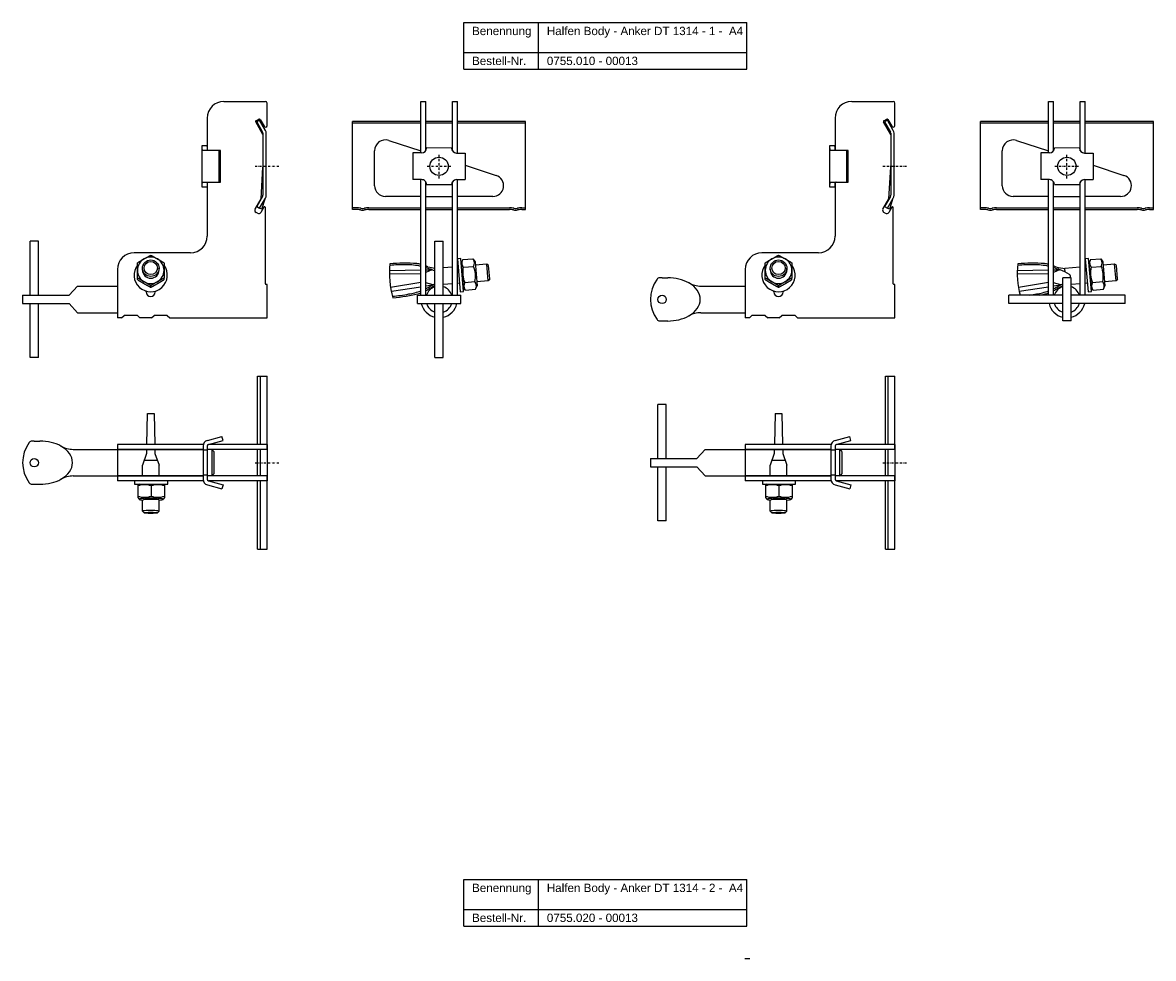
# Model space of a CAD drawing. Header units: millimetres. Extents: x 3247 to 4573, y -1122 to 170.
# Tile 2 of 4: x 3247 to 3927, y -392 to 170. Entities that reach past the tile are written whole.
import ezdxf

# ---------------------------------------------------------------- set-up
doc = ezdxf.new("R2010")
doc.units = ezdxf.units.MM
doc.header["$LTSCALE"] = 10
doc.linetypes.add('STRICHPUNKT2', pattern=[0.5, 0.25, -0.125, 0, -0.125])
doc.layers.add('HALFEN', color=2, linetype='Continuous')
doc.styles.add('ARIAL50', font='ARIAL.TTF', dxfattribs={"height": 5})

msp = doc.modelspace()

# ---------------------------------------------------------------- linework, layer by layer
at = {"layer": 'HALFEN'}
for p, q in [((3512, 170.28), (3682.28, 170.28)), ((3512, 142.28), (3512, 170.28)), ((3556.97, 142.28), (3556.97, 170.28)), ((3682.28, 142.28), (3682.28, 170.28)), ((3512, 152.28), (3682.28, 152.28)), ((3512, 142.28), (3682.28, 142.28)), ((3486.17, 122.89), (3489.17, 122.89)), ((3486.17, 91.9), (3486.17, 122.89)), ((3489.17, 93.23), (3489.17, 122.89)), ((3505.17, 122.89), (3508.17, 122.89)), ((3505.17, 93.24), (3505.17, 122.89)), ((3508.17, 91.88), (3508.17, 122.89)), ((3863.63, 91.9), (3863.63, 122.89)), ((3863.63, 122.89), (3866.63, 122.89)), ((3866.63, 93.23), (3866.63, 122.89)), ((3882.63, 93.24), (3882.63, 122.89)), ((3882.63, 122.89), (3885.63, 122.89)), ((3885.63, 91.88), (3885.63, 122.89)), ((3445.17, 57.89), (3445.17, 110.88)), ((3486.17, 110.88), (3445.17, 110.88)), ((3486.17, 109.88), (3445.17, 109.88)), ((3505.17, 110.88), (3489.17, 110.88)), ((3505.17, 109.88), (3489.17, 109.88)), ((3549.17, 110.88), (3508.17, 110.88)), ((3549.17, 109.88), (3508.17, 109.88)), ((3549.17, 57.89), (3549.17, 110.88)), ((3822.63, 57.89), (3822.63, 110.88)), ((3863.63, 110.88), (3822.63, 110.88)), ((3863.63, 109.88), (3822.63, 109.88)), ((3882.63, 110.88), (3866.63, 110.88)), ((3882.63, 109.88), (3866.63, 109.88)), ((3926.63, 110.88), (3885.63, 110.88)), ((3926.63, 109.88), (3885.63, 109.88)), ((3926.63, 57.89), (3926.63, 110.88)), ((3466.87, 99.44), (3486.17, 93.16)), ((3844.32, 99.44), (3863.63, 93.16)), ((3458.36, 72.25), (3458.36, 93.25)), ((3481.47, 91.91), (3481.46, 75.91)), ((3486.68, 91.9), (3481.47, 91.91)), ((3504.68, 94.89), (3489.68, 94.9)), ((3507.68, 91.88), (3512.89, 91.88)), ((3512.89, 91.88), (3512.88, 75.88)), ((3835.81, 72.25), (3835.81, 93.25)), ((3858.92, 91.91), (3858.91, 75.91)), ((3864.13, 91.9), (3858.92, 91.91)), ((3882.14, 94.89), (3867.14, 94.9)), ((3885.13, 91.88), (3890.34, 91.88)), ((3890.34, 91.88), (3890.33, 75.88)), ((3512.88, 84.48), (3531.5, 78.44)), ((3890.34, 84.48), (3908.95, 78.44)), ((3486.67, 75.9), (3481.46, 75.91)), ((3486.17, 6.39), (3486.17, 75.9)), ((3507.67, 75.88), (3512.88, 75.88)), ((3508.17, 6.39), (3508.17, 75.88)), ((3864.12, 75.9), (3858.91, 75.91)), ((3863.63, 6.39), (3863.63, 75.9)), ((3885.12, 75.88), (3890.33, 75.88)), ((3885.63, 6.39), (3885.63, 75.88)), ((3489.17, 6.39), (3489.17, 74.55)), ((3489.66, 72.9), (3504.66, 72.89)), ((3505.17, 6.39), (3505.17, 74.56)), ((3866.63, 6.39), (3866.63, 74.55)), ((3867.12, 72.9), (3882.12, 72.89)), ((3882.63, 6.39), (3882.63, 74.56)), ((3486.17, 65.75), (3464.86, 65.75)), ((3489.17, 65.75), (3505.17, 65.75)), ((3529.49, 65.75), (3508.17, 65.75)), ((3863.63, 65.75), (3842.31, 65.75)), ((3866.63, 65.75), (3882.63, 65.75)), ((3906.94, 65.75), (3885.63, 65.75)), ((3447.42, 58.89), (3445.17, 58.89)), ((3447.42, 57.89), (3445.17, 57.89)), ((3454.92, 58.89), (3486.17, 58.89)), ((3454.92, 57.89), (3486.17, 57.89)), ((3489.17, 58.89), (3505.17, 58.89)), ((3489.17, 57.89), (3505.17, 57.89)), ((3508.17, 58.89), (3539.42, 58.89)), ((3508.17, 57.89), (3539.42, 57.89)), ((3546.92, 58.89), (3549.17, 58.89)), ((3546.92, 57.89), (3549.17, 57.89)), ((3824.88, 58.89), (3822.63, 58.89)), ((3824.88, 57.89), (3822.63, 57.89)), ((3832.38, 58.89), (3863.63, 58.89)), ((3832.38, 57.89), (3863.63, 57.89)), ((3866.63, 58.89), (3882.63, 58.89)), ((3866.63, 57.89), (3882.63, 57.89)), ((3885.63, 58.89), (3916.88, 58.89)), ((3885.63, 57.89), (3916.88, 57.89)), ((3924.38, 58.89), (3926.63, 58.89)), ((3924.38, 57.89), (3926.63, 57.89)), ((3251.28, 6.39), (3251.28, 38.89)), ((3256.28, 38.89), (3251.28, 38.89)), ((3256.28, 6.39), (3256.28, 38.89)), ((3494.67, 6.39), (3494.67, 38.89)), ((3494.67, 38.89), (3499.67, 38.89)), ((3499.67, 6.39), (3499.67, 38.89)), ((3510.17, 28.48), (3508.17, 28.3)), ((3508.17, 28.3), (3509.92, 8.38)), ((3511.91, 8.55), (3510.17, 28.48)), ((3511.35, 27.82), (3510.4, 25.79)), ((3511.35, 27.82), (3517.48, 28.35)), ((3517.48, 28.35), (3518.77, 26.52)), ((3887.62, 28.48), (3885.63, 28.3)), ((3885.63, 28.3), (3887.37, 8.38)), ((3889.36, 8.55), (3887.62, 28.48)), ((3888.8, 27.82), (3887.86, 25.79)), ((3888.8, 27.82), (3894.94, 28.35)), ((3894.94, 28.35), (3896.22, 26.52)), ((3318.81, 21.62), (3318.81, 22.62)), ((3328.82, 21.62), (3328.82, 22.62)), ((3467.37, 21.25), (3486.17, 21.6)), ((3492.75, 21.73), (3489.17, 20.08)), ((3489.17, 21.66), (3492.75, 21.73)), ((3505.17, 23.27), (3499.67, 22.79)), ((3508.59, 23.57), (3508.17, 23.54)), ((3510.4, 25.79), (3511.67, 11.24)), ((3511.75, 23.21), (3517.89, 23.75)), ((3518.77, 26.52), (3520.04, 11.97)), ((3525.89, 25.09), (3518.95, 24.48)), ((3526.97, 24.18), (3525.89, 25.09)), ((3526.76, 15.12), (3525.89, 25.09)), ((3527.67, 16.21), (3526.97, 24.18)), ((3696.27, 21.62), (3696.27, 22.62)), ((3706.27, 21.62), (3706.27, 22.62)), ((3844.83, 21.25), (3863.63, 21.6)), ((3866.63, 21.66), (3870.21, 21.73)), ((3870.21, 21.73), (3866.63, 20.08)), ((3870.21, 21.73), (3866.63, 20.08)), ((3882.63, 23.27), (3873.46, 22.47)), ((3873.64, 20.31), (3873.46, 22.47)), ((3886.04, 23.57), (3885.63, 23.54)), ((3887.86, 25.79), (3889.13, 11.24)), ((3889.21, 23.21), (3895.34, 23.75)), ((3896.22, 26.52), (3897.5, 11.97)), ((3903.34, 25.09), (3896.4, 24.48)), ((3904.42, 24.18), (3903.34, 25.09)), ((3904.21, 15.12), (3903.34, 25.09)), ((3905.12, 16.21), (3904.42, 24.18)), ((3486.17, 19.18), (3467.35, 18.96)), ((3486.17, 13.96), (3468.05, 10.99)), ((3493.54, 12.67), (3489.17, 13.82)), ((3509.46, 13.61), (3508.17, 13.5)), ((3512.56, 14.01), (3518.69, 14.55)), ((3526.76, 15.12), (3519.82, 14.52)), ((3527.67, 16.21), (3526.76, 15.12)), ((3631.23, 16.89), (3634.64, 16.89)), ((3863.63, 19.18), (3844.8, 18.96)), ((3863.63, 13.96), (3845.5, 10.99)), ((3871, 12.67), (3866.63, 13.82)), ((3871, 12.67), (3866.63, 13.82)), ((3872.13, -9.11), (3872.13, 16.89)), ((3877.13, 16.89), (3872.13, 16.89)), ((3877.13, -9.11), (3877.13, 16.89)), ((3886.91, 13.61), (3885.63, 13.5)), ((3890.01, 14.01), (3896.15, 14.55)), ((3904.21, 15.12), (3897.27, 14.52)), ((3905.12, 16.21), (3904.21, 15.12)), ((3274.78, 6.39), (3279.78, 11.89)), ((3279.78, 11.89), (3303.78, 11.89)), ((3468.47, 8.73), (3486.17, 11.51)), ((3489.17, 11.98), (3493.54, 12.67)), ((3505.17, 13.24), (3499.67, 12.75)), ((3509.92, 8.38), (3511.91, 8.55)), ((3512.96, 9.41), (3511.67, 11.24)), ((3512.96, 9.41), (3519.09, 9.94)), ((3519.09, 9.94), (3520.04, 11.97)), ((3654.64, 11.89), (3681.23, 11.89)), ((3845.92, 8.73), (3863.63, 11.51)), ((3866.63, 11.98), (3871, 12.67)), ((3882.63, 13.24), (3877.13, 12.75)), ((3887.37, 8.38), (3889.36, 8.55)), ((3890.41, 9.41), (3889.13, 11.24)), ((3890.41, 9.41), (3896.55, 9.94)), ((3896.55, 9.94), (3897.5, 11.97)), ((3246.78, 6.39), (3274.78, 6.39)), ((3246.78, 6.39), (3246.78, 1.39)), ((3246.78, 1.39), (3274.78, 1.39)), ((3251.28, -31.11), (3251.28, 1.39)), ((3256.28, -31.11), (3256.28, 1.39)), ((3274.78, 1.39), (3279.78, -4.11)), ((3484.17, 6.39), (3510.17, 6.39)), ((3484.17, 1.39), (3484.17, 6.39)), ((3484.17, 1.39), (3510.17, 1.39)), ((3494.67, -31.11), (3494.67, 1.39)), ((3499.67, -31.11), (3499.67, 1.39)), ((3510.17, 1.39), (3510.17, 6.39)), ((3872.13, 6.39), (3839.63, 6.39)), ((3839.63, 1.39), (3839.63, 6.39)), ((3872.13, 1.39), (3839.63, 1.39)), ((3909.63, 6.39), (3877.13, 6.39)), ((3909.63, 1.39), (3877.13, 1.39)), ((3909.63, 1.39), (3909.63, 6.39)), ((3279.78, -4.11), (3303.78, -4.11)), ((3306.28, -7.11), (3307.78, -5.81)), ((3315.78, -5.81), (3307.78, -5.81)), ((3315.78, -5.81), (3317.28, -7.11)), ((3324.28, -7.11), (3325.78, -5.81)), ((3333.78, -5.81), (3325.78, -5.81)), ((3333.78, -5.81), (3335.28, -7.11)), ((3654.64, -4.11), (3681.23, -4.11)), ((3683.73, -7.11), (3685.23, -5.81)), ((3693.23, -5.81), (3685.23, -5.81)), ((3693.23, -5.81), (3694.73, -7.11)), ((3701.73, -7.11), (3703.23, -5.81)), ((3711.23, -5.81), (3703.23, -5.81)), ((3711.23, -5.81), (3712.73, -7.11)), ((3306.28, -7.11), (3303.78, -7.11)), ((3306.28, -7.11), (3303.78, -7.11)), ((3324.28, -7.11), (3317.28, -7.11)), ((3629.84, -9.11), (3634.64, -9.11)), ((3683.73, -7.11), (3681.23, -7.11)), ((3683.73, -7.11), (3681.23, -7.11)), ((3701.73, -7.11), (3694.73, -7.11)), ((3877.13, -9.11), (3872.13, -9.11)), ((3256.28, -31.11), (3251.28, -31.11)), ((3494.67, -31.11), (3499.67, -31.11)), ((3388.04, -83.29), (3388.04, -42.29)), ((3388.04, -42.29), (3393.78, -42.29)), ((3389.78, -83.29), (3389.78, -42.29)), ((3393.78, -86.29), (3393.78, -42.29)), ((3765.5, -83.29), (3765.5, -42.29)), ((3765.5, -42.29), (3771.23, -42.29)), ((3767.23, -83.29), (3767.23, -42.29)), ((3771.23, -86.29), (3771.23, -42.29)), ((3628.73, -91.79), (3628.73, -59.29)), ((3633.73, -59.29), (3628.73, -59.29)), ((3633.73, -91.79), (3633.73, -59.29)), ((3321.75, -64.77), (3321.31, -83.29)), ((3321.78, -64.77), (3325.78, -64.77)), ((3325.8, -64.77), (3326.24, -83.29)), ((3699.21, -64.77), (3698.77, -83.29)), ((3699.23, -64.77), (3703.23, -64.77)), ((3703.26, -64.77), (3703.7, -83.29)), ((3253.78, -81.29), (3257.18, -81.29)), ((3357.87, -80.93), (3366.63, -78.58)), ((3358.52, -83.35), (3367.28, -81)), ((3367.28, -81), (3366.63, -78.58)), ((3735.33, -80.93), (3744.09, -78.58)), ((3735.97, -83.35), (3744.73, -81)), ((3744.73, -81), (3744.09, -78.58)), ((3277.19, -86.29), (3355.28, -86.29)), ((3355.43, -83.29), (3303.78, -83.29)), ((3303.78, -83.29), (3303.78, -105.29)), ((3355.28, -86.29), (3303.78, -86.29)), ((3321.24, -86.29), (3321.18, -88.74)), ((3326.31, -86.29), (3326.37, -88.74)), ((3355.28, -84.31), (3355.28, -104.28)), ((3357.78, -86.79), (3355.28, -86.79)), ((3357.78, -84.31), (3357.78, -104.28)), ((3393.78, -86.29), (3357.78, -86.29)), ((3357.78, -86.29), (3357.78, -88.29)), ((3357.78, -88.29), (3357.78, -100.29)), ((3393.78, -83.29), (3358.71, -83.29)), ((3360.55, -86.29), (3360.55, -102.29)), ((3361.78, -87.52), (3360.55, -86.29)), ((3361.78, -87.52), (3361.78, -101.07)), ((3388.04, -102.29), (3388.04, -86.29)), ((3389.78, -102.29), (3389.78, -86.29)), ((3393.78, -83.29), (3393.78, -105.29)), ((3393.78, -86.29), (3393.78, -102.29)), ((3652.23, -91.79), (3657.23, -86.29)), ((3657.23, -86.29), (3681.23, -86.29)), ((3732.88, -83.29), (3681.23, -83.29)), ((3681.23, -83.29), (3681.23, -105.29)), ((3732.73, -86.29), (3681.23, -86.29)), ((3681.23, -86.29), (3732.73, -86.29)), ((3698.7, -86.29), (3698.64, -88.74)), ((3703.77, -86.29), (3703.83, -88.74)), ((3732.73, -84.31), (3732.73, -104.28)), ((3735.23, -86.79), (3732.73, -86.79)), ((3735.23, -84.31), (3735.23, -104.28)), ((3771.23, -86.29), (3735.23, -86.29)), ((3735.23, -86.29), (3735.23, -88.29)), ((3735.23, -88.29), (3735.23, -100.29)), ((3771.23, -83.29), (3736.17, -83.29)), ((3738.01, -86.29), (3738.01, -102.29)), ((3739.23, -87.52), (3738.01, -86.29)), ((3739.23, -87.52), (3739.23, -101.07)), ((3765.5, -102.29), (3765.5, -86.29)), ((3767.23, -102.29), (3767.23, -86.29)), ((3771.23, -83.29), (3771.23, -105.29)), ((3771.23, -86.29), (3771.23, -102.29)), ((3321.18, -88.74), (3318.78, -95.77)), ((3319.8, -92.77), (3327.73, -92.77)), ((3326.37, -88.74), (3328.78, -95.8)), ((3624.23, -91.79), (3652.23, -91.79)), ((3624.23, -91.79), (3624.23, -96.79)), ((3698.64, -88.74), (3696.24, -95.77)), ((3697.26, -92.77), (3705.18, -92.77)), ((3703.83, -88.74), (3706.24, -95.8)), ((3318.78, -102.29), (3318.78, -95.77)), ((3328.78, -102.29), (3328.78, -95.8)), ((3357.78, -101.79), (3355.28, -101.79)), ((3357.78, -100.29), (3357.78, -102.29)), ((3360.55, -102.29), (3361.78, -101.07)), ((3624.23, -96.79), (3652.23, -96.79)), ((3628.73, -129.29), (3628.73, -96.79)), ((3633.73, -129.29), (3633.73, -96.79)), ((3652.23, -96.79), (3657.23, -102.29)), ((3696.24, -102.29), (3696.24, -95.77)), ((3706.24, -102.29), (3706.24, -95.8)), ((3735.23, -101.79), (3732.73, -101.79)), ((3735.23, -100.29), (3735.23, -102.29)), ((3738.01, -102.29), (3739.23, -101.07)), ((3252.39, -107.29), (3257.18, -107.29)), ((3277.19, -102.29), (3355.28, -102.29)), ((3355.28, -102.29), (3303.78, -102.29)), ((3355.43, -105.29), (3303.78, -105.29)), ((3334.07, -105.29), (3314.07, -105.29)), ((3314.07, -105.29), (3314.07, -107.29)), ((3314.07, -107.29), (3334.07, -107.29)), ((3316.77, -107.29), (3316.07, -107.7)), ((3316.07, -107.7), (3316.07, -115.29)), ((3316.77, -107.29), (3331.37, -107.29)), ((3324.07, -108.24), (3324.07, -114.4)), ((3331.37, -107.29), (3332.07, -107.7)), ((3332.07, -107.7), (3332.07, -115.29)), ((3334.07, -107.29), (3334.07, -105.29)), ((3393.78, -102.29), (3357.78, -102.29)), ((3357.87, -107.66), (3366.63, -110.01)), ((3358.52, -105.24), (3367.28, -107.59)), ((3393.78, -105.29), (3358.71, -105.29)), ((3367.28, -107.59), (3366.63, -110.01)), ((3388.04, -146.29), (3388.04, -105.29)), ((3389.78, -146.29), (3389.78, -105.29)), ((3393.78, -146.29), (3393.78, -102.29)), ((3657.23, -102.29), (3681.23, -102.29)), ((3732.73, -102.29), (3681.23, -102.29)), ((3681.23, -102.29), (3732.73, -102.29)), ((3732.88, -105.29), (3681.23, -105.29)), ((3711.52, -105.29), (3691.52, -105.29)), ((3691.52, -105.29), (3691.52, -107.29)), ((3691.52, -107.29), (3711.52, -107.29)), ((3694.22, -107.29), (3693.52, -107.7)), ((3693.52, -107.7), (3693.52, -115.29)), ((3694.22, -107.29), (3708.82, -107.29)), ((3701.52, -108.24), (3701.52, -114.4)), ((3708.82, -107.29), (3709.52, -107.7)), ((3709.52, -107.7), (3709.52, -115.29)), ((3711.52, -107.29), (3711.52, -105.29)), ((3771.23, -102.29), (3735.23, -102.29)), ((3735.33, -107.66), (3744.09, -110.01)), ((3735.97, -105.24), (3744.73, -107.59)), ((3771.23, -105.29), (3736.17, -105.29)), ((3744.73, -107.59), (3744.09, -110.01)), ((3765.5, -146.29), (3765.5, -105.29)), ((3767.23, -146.29), (3767.23, -105.29)), ((3771.23, -146.29), (3771.23, -102.29)), ((3316.07, -115.29), (3316.77, -116.32)), ((3332.07, -115.29), (3331.37, -116.32)), ((3693.52, -115.29), (3694.22, -116.32)), ((3709.52, -115.29), (3708.82, -116.32)), ((3318.78, -123.47), (3318.78, -116.74)), ((3328.78, -123.44), (3328.78, -116.62)), ((3696.24, -123.47), (3696.24, -116.74)), ((3706.24, -123.44), (3706.24, -116.62)), ((3318.77, -123.44), (3319.77, -124.44)), ((3328.78, -123.44), (3327.78, -124.44)), ((3696.23, -123.44), (3697.23, -124.44)), ((3706.24, -123.44), (3705.24, -124.44)), ((3633.73, -129.29), (3628.73, -129.29)), ((3388.04, -146.29), (3393.78, -146.29)), ((3765.5, -146.29), (3771.23, -146.29)), ((3512, -344.93), (3682.28, -344.93)), ((3512, -372.93), (3512, -344.93)), ((3556.97, -372.93), (3556.97, -344.93)), ((3682.28, -372.93), (3682.28, -344.93)), ((3512, -362.93), (3682.28, -362.93)), ((3512, -372.93), (3682.28, -372.93)), ((3680.94, -392.32), (3683.94, -392.32))]:
    msp.add_line(p, q, dxfattribs=at)
at = {"layer": 'HALFEN', "extrusion": (0, 1, 0)}
for p, q in [((3367.78, 122.89), (3392.78, 122.89)), ((3745.23, 122.89), (3770.23, 122.89)), ((3393.78, 108.46), (3393.78, 121.89)), ((3771.23, 108.46), (3771.23, 121.89)), ((3357.78, 112.89), (3357.78, 94.03)), ((3391.25, 103.1), (3386.93, 110.59)), ((3387.11, 111.28), (3388.84, 112.28)), ((3389.25, 111.63), (3387.52, 110.63)), ((3387.52, 110.63), (3391.05, 104.51)), ((3392.78, 105.51), (3389.25, 111.63)), ((3389.52, 112.09), (3391.91, 107.96)), ((3735.23, 112.89), (3735.23, 94.03)), ((3768.71, 103.1), (3764.38, 110.59)), ((3764.57, 111.28), (3766.3, 112.28)), ((3766.71, 111.63), (3764.98, 110.63)), ((3764.98, 110.63), (3768.51, 104.51)), ((3770.24, 105.51), (3766.71, 111.63)), ((3766.98, 112.09), (3769.37, 107.96)), ((3391.25, 103.76), (3391.25, 66.5)), ((3393.25, 66.5), (3393.25, 103.76)), ((3768.71, 103.76), (3768.71, 66.5)), ((3770.71, 66.5), (3770.71, 103.76)), ((3354.73, 96.39), (3357.73, 96.39)), ((3354.73, 96.28), (3354.73, 96.39)), ((3354.73, 95.09), (3354.73, 96.28)), ((3357.73, 95.78), (3357.73, 96.39)), ((3357.73, 95.78), (3357.73, 94.39)), ((3732.18, 96.39), (3735.18, 96.39)), ((3732.18, 96.28), (3732.18, 96.39)), ((3732.18, 95.09), (3732.18, 96.28)), ((3735.18, 95.78), (3735.18, 96.39)), ((3735.18, 95.78), (3735.18, 94.39)), ((3354.73, 88.12), (3354.73, 95.09)), ((3357.69, 93.39), (3355.84, 93.39)), ((3364.95, 93.39), (3357.69, 93.39)), ((3364.95, 74.39), (3364.95, 93.39)), ((3365.73, 93.39), (3364.95, 93.39)), ((3365.73, 74.39), (3365.73, 93.39)), ((3732.18, 88.12), (3732.18, 95.09)), ((3735.15, 93.39), (3733.29, 93.39)), ((3742.41, 93.39), (3735.15, 93.39)), ((3742.41, 74.39), (3742.41, 93.39)), ((3743.18, 93.39), (3742.41, 93.39)), ((3743.18, 74.39), (3743.18, 93.39)), ((3354.73, 79.67), (3354.73, 88.12)), ((3390.12, 64.36), (3391.25, 83.47)), ((3732.18, 79.67), (3732.18, 88.12)), ((3767.58, 64.36), (3768.71, 83.47)), ((3354.73, 72.7), (3354.73, 79.67)), ((3732.18, 72.7), (3732.18, 79.67)), ((3354.73, 71.51), (3354.73, 72.7)), ((3354.73, 71.39), (3354.73, 71.51)), ((3357.73, 71.39), (3354.73, 71.39)), ((3355.84, 74.39), (3357.69, 74.39)), ((3357.69, 74.39), (3364.95, 74.39)), ((3357.73, 73.39), (3357.73, 72)), ((3357.73, 72), (3357.73, 71.39)), ((3357.78, 73.75), (3357.78, 41.89)), ((3364.95, 74.39), (3365.73, 74.39)), ((3732.18, 71.51), (3732.18, 72.7)), ((3732.18, 71.39), (3732.18, 71.51)), ((3735.18, 71.39), (3732.18, 71.39)), ((3733.29, 74.39), (3735.15, 74.39)), ((3735.15, 74.39), (3742.41, 74.39)), ((3735.18, 73.39), (3735.18, 72)), ((3735.18, 72), (3735.18, 71.39)), ((3735.23, 73.75), (3735.23, 41.89)), ((3742.41, 74.39), (3743.18, 74.39)), ((3386.56, 58.19), (3390.12, 64.36)), ((3391.05, 65.75), (3387.52, 59.64)), ((3389.25, 58.64), (3392.78, 64.75)), ((3390.66, 58.14), (3392.56, 64.37)), ((3764.02, 58.19), (3767.58, 64.36)), ((3768.51, 65.75), (3764.98, 59.64)), ((3766.71, 58.64), (3770.24, 64.75)), ((3768.11, 58.14), (3770.02, 64.37)), ((3387.98, 55.64), (3387.11, 56.14)), ((3387.52, 59.64), (3389.24, 58.65)), ((3389.25, 58.64), (3389.24, 58.65)), ((3389.6, 58.52), (3389.25, 58.64)), ((3390.66, 58.14), (3389.6, 58.52)), ((3391.84, 59.34), (3390.02, 56.19)), ((3392.78, 13.19), (3392.78, 59.09)), ((3765.43, 55.64), (3764.57, 56.14)), ((3764.98, 59.64), (3766.7, 58.65)), ((3766.71, 58.64), (3766.7, 58.65)), ((3767.05, 58.52), (3766.71, 58.64)), ((3768.11, 58.14), (3767.05, 58.52)), ((3769.3, 59.34), (3767.48, 56.19)), ((3770.23, 13.19), (3770.23, 59.09)), ((3347.78, 31.89), (3313.78, 31.89)), ((3725.23, 31.89), (3691.23, 31.89)), ((3303.78, 21.89), (3303.78, 3.89)), ((3681.23, 21.89), (3681.23, 3.89)), ((3315.81, 15.76), (3315.81, 16.68)), ((3331.81, 15.76), (3331.81, 16.68)), ((3693.27, 15.76), (3693.27, 16.68)), ((3709.27, 15.76), (3709.27, 16.68)), ((3321.03, 8.39), (3321.03, 8.86)), ((3323.81, 11.18), (3323.81, 12.1)), ((3326.53, 8.86), (3326.53, 8.39)), ((3393.78, 12.89), (3393.08, 12.89)), ((3393.78, 3.89), (3393.78, 12.89)), ((3698.48, 8.39), (3698.48, 8.86)), ((3701.27, 11.18), (3701.27, 12.1)), ((3703.98, 8.86), (3703.98, 8.39)), ((3771.23, 12.89), (3770.53, 12.89)), ((3771.23, 3.89), (3771.23, 12.89)), ((3303.78, 3.89), (3303.78, -7.11)), ((3393.78, -7.11), (3393.78, 3.89)), ((3681.23, 3.89), (3681.23, -7.11)), ((3771.23, -7.11), (3771.23, 3.89)), ((3335.28, -7.11), (3393.78, -7.11)), ((3712.73, -7.11), (3771.23, -7.11))]:
    msp.add_line(p, q, dxfattribs=at)
at = {"layer": 'HALFEN', "color": 1, "linetype": 'STRICHPUNKT2', "ltscale": 0.5}
for p, q in [((3497.17, 76.64), (3497.17, 91.14)), ((3874.63, 76.64), (3874.63, 91.14)), ((3386.53, 83.89), (3401.03, 83.89)), ((3489.92, 83.89), (3504.42, 83.89)), ((3763.98, 83.89), (3778.48, 83.89)), ((3867.38, 83.89), (3881.88, 83.89)), ((3386.53, -94.29), (3401.03, -94.29)), ((3763.98, -94.29), (3778.48, -94.29))]:
    msp.add_line(p, q, dxfattribs=at)
at = {"layer": 'HALFEN'}
for centre, radius in [((3497.17, 83.89), 5.5), ((3874.63, 83.89), 5.5), ((3631.23, 3.89), 2.55), ((3253.78, -94.29), 2.55)]:
    msp.add_circle(centre, radius, dxfattribs=at)
for centre, radius, start, end in [((3367.78, 112.89), 10, 90, 180), ((3392.78, 121.89), 1, 0, 90), ((3745.23, 112.89), 10, 90, 180), ((3770.23, 121.89), 1, 0, 90), ((3387.36, 110.84), 0.5, 120, 210), ((3389.09, 111.84), 0.5, 30, 120), ((3764.82, 110.84), 0.5, 120, 210), ((3766.55, 111.84), 0.5, 30, 120), ((3389.75, 103.76), 1.5, 0, 30), ((3392.78, 108.46), 1, 210, 0), ((3389.75, 103.76), 3.5, 0, 30), ((3767.21, 103.76), 1.5, 0, 30), ((3770.23, 108.46), 1, 210, 0), ((3767.21, 103.76), 3.5, 0, 30), ((3464.86, 93.25), 6.5, 72, 180), ((3842.31, 93.25), 6.5, 72, 180), ((3486.68, 94.9), 3, 269.95559, 359.95559), ((3507.68, 94.88), 3, 179.95559, 269.95559), ((3864.14, 94.9), 3, 269.95559, 359.95559), ((3885.14, 94.88), 3, 179.95559, 269.95559), ((3486.66, 72.9), 3, 359.95559, 89.95559), ((3507.66, 72.88), 3, 89.95559, 179.95559), ((3529.49, 72.25), 6.5, 270, 72), ((3864.12, 72.9), 3, 359.95559, 89.95559), ((3885.12, 72.88), 3, 89.95559, 179.95559), ((3906.94, 72.25), 6.5, 270, 72), ((3464.86, 72.25), 6.5, 180, 270), ((3842.31, 72.25), 6.5, 180, 270), ((3389.75, 66.5), 1.5, 330, 360), ((3389.75, 66.5), 3.5, 330, 0), ((3767.21, 66.5), 1.5, 330, 360), ((3767.21, 66.5), 3.5, 330, 0), ((3387.86, 57.44), 1.5, 150, 240), ((3388.73, 56.94), 1.5, 240, 330), ((3392.28, 59.09), 0.5, 0, 150), ((3447.42, 42.89), 16, 80.36636, 90), ((3447.42, 42.89), 15, 80.36636, 90), ((3451.17, 64.98), 7.41, 260.36636, 279.63364), ((3451.17, 64.98), 6.41, 260.36636, 279.63364), ((3454.92, 42.89), 16, 90, 99.63364), ((3454.92, 42.89), 15, 90, 99.63364), ((3539.42, 42.89), 16, 80.36636, 90), ((3539.42, 42.89), 15, 80.36636, 90), ((3543.17, 64.98), 7.41, 260.36636, 279.63364), ((3543.17, 64.98), 6.41, 260.36636, 279.63364), ((3546.92, 42.89), 16, 90, 99.63364), ((3546.92, 42.89), 15, 90, 99.63364), ((3765.32, 57.44), 1.5, 150, 240), ((3766.18, 56.94), 1.5, 240, 330), ((3769.73, 59.09), 0.5, 0, 150), ((3824.88, 42.89), 16, 80.36636, 90), ((3824.88, 42.89), 15, 80.36636, 90), ((3828.63, 64.98), 7.41, 260.36636, 279.63364), ((3828.63, 64.98), 6.41, 260.36636, 279.63364), ((3832.38, 42.89), 16, 90, 99.63364), ((3832.38, 42.89), 15, 90, 99.63364), ((3916.88, 42.89), 16, 80.36636, 90), ((3916.88, 42.89), 15, 80.36636, 90), ((3920.63, 64.98), 7.41, 260.36636, 279.63364), ((3920.63, 64.98), 6.41, 260.36636, 279.63364), ((3924.38, 42.89), 16, 90, 99.63364), ((3924.38, 42.89), 15, 90, 99.63364), ((3347.78, 41.89), 10, 270, 0), ((3725.23, 41.89), 10, 270, 0), ((3313.78, 21.89), 10, 90, 180), ((3514.9, 25.81), 4.08, 159.43847, 219.43847), ((3514.33, 25.76), 4.08, 330.56153, 30.56153), ((3691.23, 21.89), 10, 90, 180), ((3892.36, 25.81), 4.08, 159.43847, 219.43847), ((3891.78, 25.76), 4.08, 330.56153, 30.56153), ((3323.78, 18.48), 10, 142.77906, 36.51596), ((3520.38, 19.58), 53.03, 173.82027, 196.17973), ((3475.32, -62.15), 86.81, 88.64672, 95.12899), ((3476.44, -79.5), 105.15, 86.04137, 94.79234), ((3478.19, -11.11), 35.76, 77.09525, 91.31141), ((3478.15, -7.2), 33.07, 75.95927, 80.34246), ((3478.15, -7.2), 33.07, 68.09069, 70.52951), ((3478.19, -11.11), 35.76, 69.02091, 72.10841), ((3497.7, 47.23), 24.81, 253.11296, 262.99761), ((3484.13, -2.78), 25.98, 69.87312, 74.68904), ((3485.11, -1.75), 24.69, 67.20409, 71.18568), ((3526.65, 19.88), 15.27, 167.38303, 202.61697), ((3503.8, 17.88), 15.27, 347.38303, 22.61697), ((3701.23, 18.48), 10, 142.77906, 36.51596), ((3897.83, 19.58), 53.03, 173.82027, 194.3997), ((3852.77, -62.15), 86.81, 88.64672, 95.12899), ((3853.89, -79.5), 105.15, 86.04137, 94.79234), ((3855.64, -11.11), 35.76, 77.09525, 91.31141), ((3855.6, -7.2), 33.07, 75.95927, 80.34246), ((3855.6, -7.2), 33.07, 75.95927, 80.34246), ((3855.6, -7.2), 33.07, 68.09069, 70.52951), ((3855.6, -7.2), 33.07, 68.09069, 70.52951), ((3855.64, -11.11), 35.76, 69.02091, 72.10841), ((3875.15, 47.23), 24.81, 253.11296, 266.23113), ((3861.59, -2.78), 25.98, 69.87312, 74.68904), ((3861.59, -2.78), 25.98, 69.87312, 74.68904), ((3862.56, -1.75), 24.69, 56.39419, 71.18568), ((3904.1, 19.88), 15.27, 167.38303, 202.61697), ((3881.25, 17.88), 15.27, 347.38303, 22.61697), ((3516.11, 12), 4.08, 150.56153, 210.56153), ((3515.54, 11.95), 4.08, 339.43847, 39.43847), ((3644.79, 3.89), 20.55, 143.64928, 216.35854), ((3629.84, 14.89), 2, 91.33538, 143.64928), ((3630.57, -16.48), 33.38, 88.87071, 91.33538), ((3654.64, 26.89), 15, 240.67836, 270), ((3875.52, 17.64), 1.36, 4.51801, 58.84061), ((3875.52, 17.62), 1.36, 327.8437, 5.48199), ((3893.57, 12), 4.08, 150.56153, 210.56153), ((3892.99, 11.95), 4.08, 339.43847, 39.43847), ((3323.78, 8.39), 2.75, 180, 0), ((3393.08, 13.19), 0.3, 180, 270), ((3461.81, 92.24), 86.81, 274.87101, 281.35328), ((3459.9, 109.52), 105.15, 275.20766, 283.95863), ((3473.5, 42.48), 35.76, 278.68859, 290.75985), ((3474.14, 38.62), 33.07, 289.65754, 291.33467), ((3473.5, 42.48), 35.76, 295.99787, 300.97909), ((3474.14, 38.62), 33.07, 297.03435, 301.90931), ((3497.17, 3.89), 8, 108.20996, 161.79004), ((3502.84, -11.59), 24.81, 109.22537, 116.88704), ((3480.8, 35.31), 25.98, 295.31096, 300.12688), ((3481.94, 34.47), 24.69, 298.81432, 301.05233), ((3497.17, 3.89), 8, 18.20996, 71.79004), ((3701.23, 8.39), 2.75, 180, 0), ((3770.53, 13.19), 0.3, 180, 270), ((3839.27, 92.24), 86.81, 278.52948, 281.35328), ((3850.95, 42.48), 35.76, 278.68859, 290.75985), ((3850.95, 42.48), 35.76, 278.68859, 290.75985), ((3837.36, 109.52), 105.15, 281.25753, 283.95863), ((3851.6, 38.62), 33.07, 289.65754, 291.33467), ((3851.6, 38.62), 33.07, 289.65754, 291.33467), ((3850.95, 42.48), 35.76, 295.99787, 300.97909), ((3850.95, 42.48), 35.76, 295.99787, 300.97909), ((3851.6, 38.62), 33.07, 297.03435, 301.90931), ((3851.6, 38.62), 33.07, 297.03435, 301.90931), ((3874.63, 3.89), 8, 108.20996, 161.79004), ((3880.3, -11.59), 24.81, 109.22537, 116.88704), ((3858.25, 35.31), 25.98, 295.31096, 300.12688), ((3858.25, 35.31), 25.98, 295.31096, 300.12688), ((3859.39, 34.47), 24.69, 298.81432, 301.05233), ((3874.63, 3.89), 8, 18.20996, 71.79004), ((3497.17, 3.89), 11, 193.13656, 256.86344), ((3497.17, 3.89), 8, 198.20996, 251.79004), ((3497.17, 3.89), 8, 198.20996, 251.79004), ((3497.17, 3.89), 8, 288.20996, 341.79004), ((3497.17, 3.89), 11, 283.13656, 346.86344), ((3497.17, 3.89), 8, 288.20996, 341.79004), ((3874.63, 3.89), 11, 193.13656, 256.86344), ((3874.63, 3.89), 8, 198.20996, 251.79004), ((3874.63, 3.89), 8, 198.20996, 251.79004), ((3874.63, 3.89), 8, 288.20996, 341.79004), ((3874.63, 3.89), 11, 283.13656, 346.86344), ((3874.63, 3.89), 8, 288.20996, 341.79004), ((3654.64, -19.11), 15, 90, 119.32164), ((3629.84, -7.11), 2, 216.35854, 270), ((3252.39, -83.3), 2, 91.33538, 143.64928), ((3253.12, -114.67), 33.38, 88.87071, 91.33538), ((3358.78, -84.31), 3.5, 105, 180), ((3736.23, -84.31), 3.5, 105, 180), ((3267.33, -94.29), 20.55, 143.64928, 216.35854), ((3277.19, -71.29), 15, 240.67836, 270), ((3358.78, -84.31), 1, 105, 180), ((3736.23, -84.31), 1, 105, 180), ((3252.39, -105.29), 2, 216.35854, 270), ((3277.19, -117.29), 15, 90, 119.32164), ((3320.07, -119.06), 11.53, 69.70545, 110.29455), ((3328.07, -119.06), 11.53, 69.70545, 110.29455), ((3358.78, -104.28), 3.5, 180, 255), ((3358.78, -104.28), 1, 180, 255), ((3697.52, -119.06), 11.53, 69.70545, 110.29455), ((3705.52, -119.06), 11.53, 69.70545, 110.29455), ((3736.23, -104.28), 3.5, 180, 255), ((3736.23, -104.28), 1, 180, 255), ((3320.07, -103.58), 11.53, 249.70545, 290.29455), ((3328.07, -103.58), 11.53, 249.70545, 290.29455), ((3697.52, -103.58), 11.53, 249.70545, 290.29455), ((3705.52, -103.58), 11.53, 249.70545, 290.29455)]:
    msp.add_arc(centre, radius, start, end, dxfattribs=at)
for centre, major_axis, ratio, start_param, end_param in [((3323.81, 21.36), (-8, 0), 0.992546, -1.047198, 0), ((3323.81, 21.36), (-8, 0), 0.992546, -2.094395, -1.047198), ((3323.81, 21.36), (-8, 0), 0.992546, -3.141593, -2.094395), ((3701.27, 21.36), (-8, 0), 0.992546, -1.047198, 0), ((3701.27, 21.36), (-8, 0), 0.992546, -2.094395, -1.047198), ((3701.27, 21.36), (-8, 0), 0.992546, -3.141593, -2.094395), ((3323.81, 21.36), (-8, 0), 0.992546, 0, 1.047198), ((3323.81, 21.53), (5, 0), 0.992546, 3.123186, 4.712389), ((3323.81, 21.53), (5, 0), 0.992546, -1.570796, 0.018407), ((3323.81, 21.36), (-8, 0), 0.992546, 2.094395, 3.141593), ((3701.27, 21.36), (-8, 0), 0.992546, 0, 1.047198), ((3701.27, 21.53), (5, 0), 0.992546, 3.123186, 4.712389), ((3701.27, 21.53), (5, 0), 0.992546, -1.570796, 0.018407), ((3701.27, 21.36), (-8, 0), 0.992546, 2.094395, 3.141593), ((3323.81, 21.36), (-8, 0), 0.992546, 1.047198, 2.094395), ((3634.64, 3.89), (19.6, 0), 0.663426, 7.151452, 7.853982), ((3634.64, 3.89), (19.6, 0), 0.663426, 5.414918, 7.151452), ((3701.27, 21.36), (-8, 0), 0.992546, 1.047198, 2.094395), ((3634.64, 3.89), (19.6, 0), 0.663426, 4.712389, 5.414918), ((3257.18, -94.29), (19.6, 0), 0.663426, 7.151452, 7.853982), ((3257.18, -94.29), (19.6, 0), 0.663426, 5.414918, 7.151452), ((3257.18, -94.29), (19.6, 0), 0.663426, 4.712389, 5.414918), ((3324.07, -116.32), (-7.3, 0), 0.084966, 2.32591, 7.098867), ((3324.07, -116.77), (-5, 0), 0.0871, 3.141593, 6.283185), ((3701.52, -116.32), (-7.3, 0), 0.084966, 2.32591, 7.098867), ((3701.52, -116.77), (-5, 0), 0.0871, 3.141593, 6.283185), ((3323.78, -123.47), (-5, 0), 0.0871, 3.141593, 6.333882), ((3701.23, -123.47), (-5, 0), 0.0871, 3.141593, 6.333882)]:
    msp.add_ellipse(centre, major_axis=major_axis, ratio=ratio, start_param=start_param, end_param=end_param, dxfattribs=at)
for centre, major_axis, ratio in [((3323.81, 22.62), (5, 0), 0.992546), ((3701.27, 22.62), (5, 0), 0.992546), ((3323.81, 22.74), (4, 0), 0.992546), ((3701.27, 22.74), (4, 0), 0.992546), ((3323.78, -124.44), (-4, 0), 0.087086), ((3701.23, -124.44), (-4, 0), 0.087086)]:
    msp.add_ellipse(centre, major_axis=major_axis, ratio=ratio, dxfattribs=at)
for points, knots in [([(3355.64, 93.4), (3355.6, 93.4), (3355.56, 93.4), (3355.42, 93.4), (3355.32, 93.41), (3355.14, 93.48), (3355.07, 93.53), (3354.94, 93.67), (3354.89, 93.76), (3354.81, 93.97), (3354.79, 94.09), (3354.75, 94.34), (3354.74, 94.48), (3354.73, 94.78), (3354.73, 94.93), (3354.73, 95.09)], [12.728606, 12.728606, 12.728606, 12.728606, 12.920042, 12.920042, 13.450896, 13.450896, 13.981749, 13.981749, 14.512603, 14.512603, 15.043457, 15.043457, 15.58114, 15.58114, 16.065881, 16.065881, 16.065881, 16.065881]), ([(3357.74, 94.24), (3357.75, 94.17), (3357.76, 94.11), (3357.79, 93.99), (3357.82, 93.92), (3357.89, 93.79), (3357.94, 93.73), (3358.02, 93.68), (3358.04, 93.66), (3358.06, 93.65)], [4.1764157, 4.1764157, 4.1764157, 4.1764157, 4.4061223, 4.4061223, 4.6848401, 4.6848401, 4.9635579, 4.9635579, 5.0545355, 5.0545355, 5.0545355, 5.0545355]), ([(3358.06, 93.65), (3358.1, 93.61), (3358.14, 93.58), (3358.24, 93.52), (3358.3, 93.48), (3358.37, 93.46)], [2.958333, 2.958333, 2.958333, 2.958333, 3.2000176, 3.2000176, 3.5438255, 3.5438255, 3.5438255, 3.5438255]), ([(3358.73, 93.39), (3358.61, 93.39), (3358.5, 93.41), (3358.38, 93.46), (3358.37, 93.46), (3358.37, 93.46)], [0, 0, 0, 0, 0.6724021, 0.6724021, 0.712352, 0.712352, 0.712352, 0.712352]), ([(3733.1, 93.4), (3733.05, 93.4), (3733.01, 93.4), (3732.87, 93.4), (3732.77, 93.41), (3732.6, 93.48), (3732.52, 93.53), (3732.4, 93.67), (3732.35, 93.76), (3732.27, 93.97), (3732.24, 94.09), (3732.21, 94.34), (3732.2, 94.48), (3732.18, 94.78), (3732.18, 94.93), (3732.18, 95.09)], [12.728606, 12.728606, 12.728606, 12.728606, 12.920042, 12.920042, 13.450896, 13.450896, 13.981749, 13.981749, 14.512603, 14.512603, 15.043457, 15.043457, 15.58114, 15.58114, 16.065881, 16.065881, 16.065881, 16.065881]), ([(3735.19, 94.24), (3735.2, 94.17), (3735.21, 94.11), (3735.24, 93.99), (3735.27, 93.92), (3735.35, 93.79), (3735.4, 93.73), (3735.47, 93.68), (3735.49, 93.66), (3735.52, 93.65)], [4.1764157, 4.1764157, 4.1764157, 4.1764157, 4.4061223, 4.4061223, 4.6848401, 4.6848401, 4.9635579, 4.9635579, 5.0545355, 5.0545355, 5.0545355, 5.0545355]), ([(3735.52, 93.65), (3735.55, 93.61), (3735.6, 93.58), (3735.7, 93.52), (3735.76, 93.48), (3735.82, 93.46)], [2.958333, 2.958333, 2.958333, 2.958333, 3.2000176, 3.2000176, 3.5438255, 3.5438255, 3.5438255, 3.5438255]), ([(3736.18, 93.39), (3736.07, 93.39), (3735.95, 93.41), (3735.83, 93.46), (3735.83, 93.46), (3735.82, 93.46)], [0, 0, 0, 0, 0.6724021, 0.6724021, 0.712352, 0.712352, 0.712352, 0.712352]), ([(3354.73, 72.7), (3354.73, 72.85), (3354.73, 73.01), (3354.74, 73.3), (3354.75, 73.45), (3354.79, 73.7), (3354.81, 73.82), (3354.89, 74.03), (3354.94, 74.11), (3355.07, 74.25), (3355.14, 74.31), (3355.32, 74.38), (3355.42, 74.39), (3355.56, 74.39), (3355.6, 74.39), (3355.64, 74.38)], [10.078022, 10.078022, 10.078022, 10.078022, 10.562763, 10.562763, 11.100447, 11.100447, 11.6313, 11.6313, 12.162154, 12.162154, 12.693008, 12.693008, 13.223862, 13.223862, 13.415297, 13.415297, 13.415297, 13.415297]), ([(3358.06, 74.14), (3358.02, 74.12), (3357.99, 74.09), (3357.91, 74.02), (3357.86, 73.96), (3357.79, 73.82), (3357.77, 73.74), (3357.75, 73.63), (3357.74, 73.59), (3357.74, 73.55)], [5.6965073, 5.6965073, 5.6965073, 5.6965073, 5.8448031, 5.8448031, 6.1355616, 6.1355616, 6.4263202, 6.4263202, 6.5703905, 6.5703905, 6.5703905, 6.5703905]), ([(3358.37, 74.33), (3358.3, 74.3), (3358.24, 74.27), (3358.14, 74.2), (3358.1, 74.17), (3358.06, 74.14)], [12.3125941, 12.3125941, 12.3125941, 12.3125941, 12.6564021, 12.6564021, 12.8980867, 12.8980867, 12.8980867, 12.8980867]), ([(3358.37, 74.33), (3358.37, 74.33), (3358.38, 74.33), (3358.5, 74.37), (3358.61, 74.39), (3358.73, 74.39)], [7.8800751, 7.8800751, 7.8800751, 7.8800751, 7.920025, 7.920025, 8.5924271, 8.5924271, 8.5924271, 8.5924271]), ([(3732.18, 72.7), (3732.18, 72.85), (3732.18, 73.01), (3732.2, 73.3), (3732.21, 73.45), (3732.24, 73.7), (3732.27, 73.82), (3732.35, 74.03), (3732.4, 74.11), (3732.52, 74.25), (3732.6, 74.31), (3732.77, 74.38), (3732.87, 74.39), (3733.01, 74.39), (3733.05, 74.39), (3733.1, 74.38)], [10.078022, 10.078022, 10.078022, 10.078022, 10.562763, 10.562763, 11.100447, 11.100447, 11.6313, 11.6313, 12.162154, 12.162154, 12.693008, 12.693008, 13.223862, 13.223862, 13.415297, 13.415297, 13.415297, 13.415297]), ([(3735.52, 74.14), (3735.48, 74.12), (3735.45, 74.09), (3735.36, 74.02), (3735.32, 73.96), (3735.25, 73.82), (3735.23, 73.74), (3735.2, 73.63), (3735.2, 73.59), (3735.19, 73.55)], [5.6965073, 5.6965073, 5.6965073, 5.6965073, 5.8448031, 5.8448031, 6.1355616, 6.1355616, 6.4263202, 6.4263202, 6.5703905, 6.5703905, 6.5703905, 6.5703905]), ([(3735.82, 74.33), (3735.76, 74.3), (3735.7, 74.27), (3735.6, 74.2), (3735.55, 74.17), (3735.52, 74.14)], [12.3125941, 12.3125941, 12.3125941, 12.3125941, 12.6564021, 12.6564021, 12.8980867, 12.8980867, 12.8980867, 12.8980867]), ([(3735.82, 74.33), (3735.83, 74.33), (3735.83, 74.33), (3735.95, 74.37), (3736.07, 74.39), (3736.18, 74.39)], [7.8800751, 7.8800751, 7.8800751, 7.8800751, 7.920025, 7.920025, 8.5924271, 8.5924271, 8.5924271, 8.5924271])]:
    msp.add_open_spline(points, degree=3, knots=knots, dxfattribs=at)
for points in [[(3355.84, 93.39), (3355.77, 93.39), (3355.7, 93.4), (3355.64, 93.4)], [(3357.73, 94.39), (3357.73, 94.34), (3357.73, 94.29), (3357.74, 94.24)], [(3733.29, 93.39), (3733.22, 93.39), (3733.16, 93.4), (3733.1, 93.4)], [(3735.18, 94.39), (3735.18, 94.34), (3735.19, 94.29), (3735.19, 94.24)], [(3355.64, 74.38), (3355.7, 74.39), (3355.77, 74.39), (3355.84, 74.39)], [(3357.74, 73.55), (3357.73, 73.5), (3357.73, 73.45), (3357.73, 73.39)], [(3733.1, 74.38), (3733.16, 74.39), (3733.22, 74.39), (3733.29, 74.39)], [(3735.19, 73.55), (3735.19, 73.5), (3735.18, 73.45), (3735.18, 73.39)]]:
    msp.add_open_spline(points, degree=3, dxfattribs=at)
for points, weights in [([(3315.81, 25.85), (3317.96, 27.17), (3319.81, 28.23)], [1.10687800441, 1.09201433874, 1]), ([(3319.81, 28.23), (3321.67, 29.3), (3323.81, 30.44)], [1, 1.09201433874, 1.10687800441]), ([(3323.81, 30.44), (3325.96, 29.3), (3327.81, 28.23)], [1.10687800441, 1.09201433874, 1]), ([(3327.81, 28.23), (3329.67, 27.17), (3331.81, 25.85)], [1, 1.09201433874, 1.10687800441]), ([(3693.27, 25.85), (3695.41, 27.17), (3697.27, 28.23)], [1.10687800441, 1.09201433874, 1]), ([(3697.27, 28.23), (3699.13, 29.3), (3701.27, 30.44)], [1, 1.09201433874, 1.10687800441]), ([(3701.27, 30.44), (3703.41, 29.3), (3705.27, 28.23)], [1.10687800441, 1.09201433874, 1]), ([(3705.27, 28.23), (3707.13, 27.17), (3709.27, 25.85)], [1, 1.09201433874, 1.10687800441]), ([(3315.81, 21.36), (3315.81, 23.48), (3315.81, 25.85)], [1, 1.09201433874, 1.10687800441]), ([(3315.81, 16.68), (3315.81, 19.23), (3315.81, 21.36)], [1.10687800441, 1.09201433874, 1]), ([(3331.81, 25.85), (3331.81, 23.48), (3331.81, 21.36)], [1.10687800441, 1.09201433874, 1]), ([(3331.81, 21.36), (3331.81, 19.23), (3331.81, 16.68)], [1, 1.09201433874, 1.10687800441]), ([(3693.27, 21.36), (3693.27, 23.48), (3693.27, 25.85)], [1, 1.09201433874, 1.10687800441]), ([(3693.27, 16.68), (3693.27, 19.23), (3693.27, 21.36)], [1.10687800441, 1.09201433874, 1]), ([(3709.27, 25.85), (3709.27, 23.48), (3709.27, 21.36)], [1.10687800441, 1.09201433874, 1]), ([(3709.27, 21.36), (3709.27, 19.23), (3709.27, 16.68)], [1, 1.09201433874, 1.10687800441]), ([(3319.81, 14.48), (3317.96, 15.54), (3315.81, 16.68)], [1, 1.09201433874, 1.10687800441]), ([(3315.81, 15.76), (3317.96, 14.45), (3319.81, 13.38)], [1.10687800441, 1.09201433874, 1]), ([(3323.81, 12.1), (3321.67, 13.42), (3319.81, 14.48)], [1.10687800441, 1.09201433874, 1]), ([(3327.81, 14.48), (3325.96, 13.42), (3323.81, 12.1)], [1, 1.09201433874, 1.10687800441]), ([(3331.81, 16.68), (3329.67, 15.54), (3327.81, 14.48)], [1.10687800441, 1.09201433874, 1]), ([(3327.81, 13.38), (3329.67, 14.45), (3331.81, 15.76)], [1, 1.09201433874, 1.10687800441]), ([(3697.27, 14.48), (3695.41, 15.54), (3693.27, 16.68)], [1, 1.09201433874, 1.10687800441]), ([(3693.27, 15.76), (3695.41, 14.45), (3697.27, 13.38)], [1.10687800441, 1.09201433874, 1]), ([(3701.27, 12.1), (3699.13, 13.42), (3697.27, 14.48)], [1.10687800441, 1.09201433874, 1]), ([(3705.27, 14.48), (3703.41, 13.42), (3701.27, 12.1)], [1, 1.09201433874, 1.10687800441]), ([(3709.27, 16.68), (3707.13, 15.54), (3705.27, 14.48)], [1.10687800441, 1.09201433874, 1]), ([(3705.27, 13.38), (3707.13, 14.45), (3709.27, 15.76)], [1, 1.09201433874, 1.10687800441]), ([(3319.81, 13.38), (3321.67, 12.32), (3323.81, 11.18)], [1, 1.09201433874, 1.10687800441]), ([(3323.81, 11.18), (3325.96, 12.32), (3327.81, 13.38)], [1.10687800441, 1.09201433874, 1]), ([(3697.27, 13.38), (3699.13, 12.32), (3701.27, 11.18)], [1, 1.09201433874, 1.10687800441]), ([(3701.27, 11.18), (3703.41, 12.32), (3705.27, 13.38)], [1.10687800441, 1.09201433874, 1])]:
    msp.add_rational_spline(points, weights, degree=2, dxfattribs=at)

# ---------------------------------------------------------------- texts
at = {"layer": 'HALFEN', "style": 'ARIAL50'}
for s, p in [('Benennung', (3517, 162.78)), ('Halfen Body - Anker DT 1314 - 1 -  A4', (3561.97, 162.78)), ('Bestell-Nr.', (3517, 144.78)), ('0755.010 - 00013', (3561.97, 144.78)), ('Benennung', (3517, -352.43)), ('Halfen Body - Anker DT 1314 - 2 -  A4', (3561.97, -352.43)), ('Bestell-Nr.', (3517, -370.43)), ('0755.020 - 00013', (3561.97, -370.43))]:
    msp.add_text(s, height=5, dxfattribs=at).set_placement(p)

doc.saveas('drawing.dxf')
